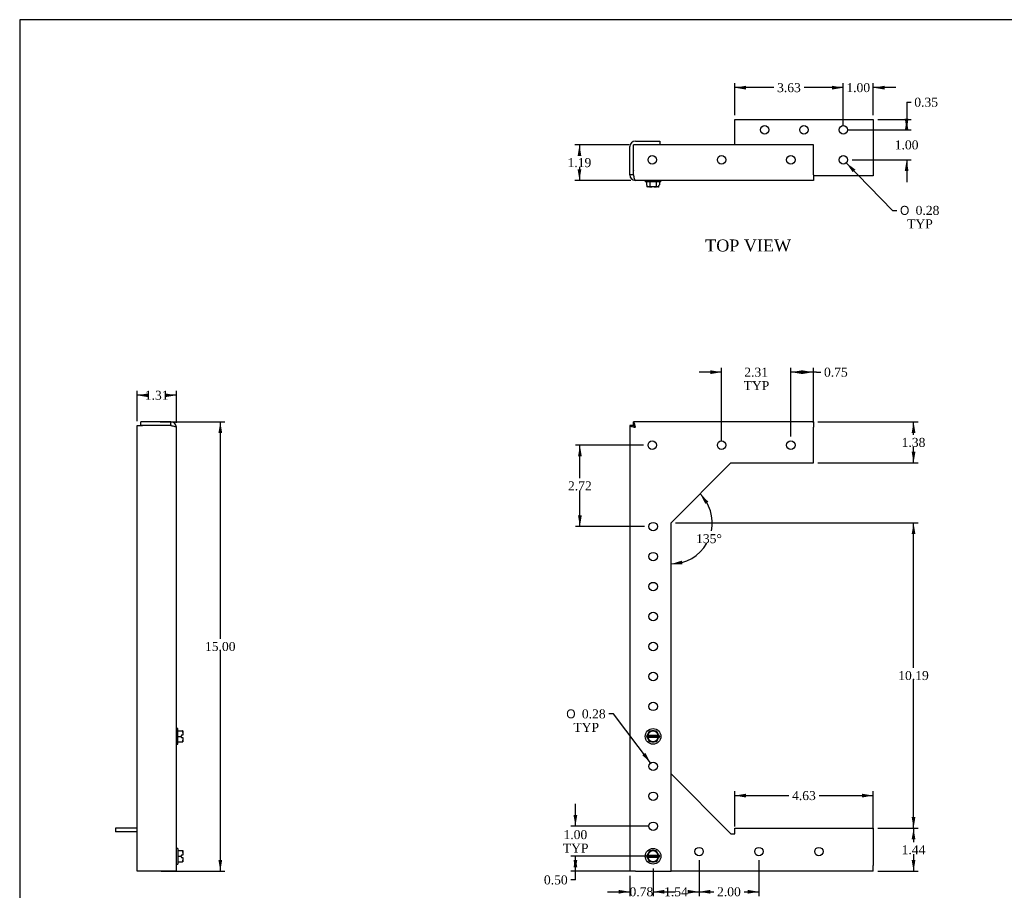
# Model space of a CAD drawing. Header units: inches. Extents: x 0.2 to 65.9, y -0.4 to 43.8.
# Tile 2 of 5: x 0.2 to 33, y 14.8 to 43.8. Entities that reach past the tile are written whole.
import ezdxf
from ezdxf.enums import TextEntityAlignment as Align

# ---------------------------------------------------------------- set-up
doc = ezdxf.new("R2010")
doc.units = ezdxf.units.IN
doc.header["$MEASUREMENT"] = 0
for name, color, linetype in [('COM55554-2', 7, 'Continuous'), ('COM55555-2', 7, 'Continuous'), ('Default', 7, 'Continuous'), ('SCC17994', 7, 'Continuous')]:
    doc.layers.add(name, color=color, linetype=linetype)
doc.styles.add('SEACAD_Solid_Edge_ANSI1_Symbols', font='txt')
doc.styles.add('SEACAD_Times_New_Roman', font='times.ttf')
doc.dimstyles.new('HAMMOND_(STH_-_48x32)', dxfattribs={"dimtxt": 0.3, "dimasz": 0.375, "dimexe": 0.15, "dimexo": 0.15, "dimgap": 0.075, "dimtad": 0, "dimtih": 1, "dimtoh": 1, "dimzin": 0, "dimdsep": 46, "dimtxsty": 'SEACAD_Times_New_Roman', "dimblk1": '_SE_FILLED', "dimblk2": '_SE_FILLED', "dimsah": 1, "dimcen": 0.15, "dimadec": 0, "dimazin": 0, "dimtfac": 0.8, "dimtofl": 0, "dimtmove": 1, "dimatfit": 3, "dimfxl": 1, "dimtolj": 1, "dimtzin": 0, "dimarcsym": 0})

# ---------------------------------------------------------------- blocks, each defined once
blk = doc.blocks.new('SE')
at = {"layer": 'COM55554-2', "color": 7, "linetype": 'Continuous'}
for p, q in [((21.906, 18.67), (23.906, 16.67)), ((24.031, 16.67), (24.031, 16.855)), ((24.031, 16.855), (28.656, 16.855)), ((28.656, 16.855), (28.656, 16.67)), ((23.906, 16.67), (24.031, 16.67)), ((28.656, 16.67), (28.656, 15.605)), ((28.656, 15.42), (28.656, 15.605)), ((28.656, 15.42), (21.906, 15.42))]:
    blk.add_line(p, q, dxfattribs=at)
for centre in [(22.841, 16.075), (24.841, 16.075), (26.841, 16.075)]:
    blk.add_circle(centre, 0.141, dxfattribs=at)
at = {"layer": 'COM55555-2', "color": 7, "linetype": 'Continuous'}
for p, q in [((20.656, 30.295), (20.531, 30.295)), ((20.531, 30.295), (20.531, 15.42)), ((20.656, 30.295), (20.656, 30.42)), ((26.656, 30.42), (20.656, 30.42)), ((26.656, 30.42), (26.656, 30.235)), ((26.656, 29.045), (26.656, 30.235)), ((21.906, 27.045), (23.906, 29.045)), ((23.906, 29.045), (26.656, 29.045)), ((21.906, 15.42), (21.906, 27.045)), ((20.716, 15.42), (20.531, 15.42)), ((20.716, 15.42), (21.906, 15.42))]:
    blk.add_line(p, q, dxfattribs=at)
for centre in [(21.281, 29.64), (23.593, 29.64), (25.906, 29.64), (21.311, 26.92), (21.311, 25.92), (21.311, 24.92), (21.311, 23.92), (21.311, 22.92), (21.311, 21.92), (21.311, 20.92), (21.311, 18.92), (21.311, 17.92), (21.311, 16.92)]:
    blk.add_circle(centre, 0.141, dxfattribs=at)
for points in [[(20.531, 30.295), (20.531, 30.29), (20.535, 30.285), (20.554, 30.275), (20.568, 30.27), (20.602, 30.26), (20.622, 30.255), (20.667, 30.245), (20.691, 30.24), (20.716, 30.235)], [(20.716, 30.235), (20.711, 30.259), (20.706, 30.283), (20.696, 30.328), (20.691, 30.348), (20.681, 30.383), (20.676, 30.396), (20.666, 30.415), (20.661, 30.42), (20.656, 30.42)], [(20.716, 30.235), (20.711, 30.242), (20.706, 30.25), (20.696, 30.265), (20.691, 30.272), (20.681, 30.283), (20.676, 30.287), (20.666, 30.293), (20.661, 30.295), (20.656, 30.295)], [(20.656, 30.295), (20.656, 30.29), (20.657, 30.285), (20.663, 30.275), (20.668, 30.27), (20.679, 30.26), (20.685, 30.255), (20.7, 30.245), (20.708, 30.24), (20.716, 30.235)]]:
    blk.add_open_spline(points, degree=3, knots=[0, 0, 0, 0, 0.25, 0.25, 0.5, 0.5, 0.75, 0.75, 1, 1, 1, 1], dxfattribs=at)
at = {"layer": 'SCC17994', "color": 7, "linetype": 'Continuous'}
for p, q in [((21.163, 20.045), (21.125, 19.98)), ((21.163, 20.045), (21.198, 20.106)), ((21.198, 20.106), (21.268, 20.106)), ((21.343, 20.106), (21.268, 20.106)), ((21.343, 20.106), (21.413, 20.106)), ((21.413, 20.106), (21.448, 20.045)), ((21.486, 19.98), (21.448, 20.045)), ((21.114, 19.96), (21.091, 19.92)), ((21.521, 19.92), (21.091, 19.92)), ((21.091, 19.92), (21.114, 19.88)), ((21.114, 19.96), (21.125, 19.98)), ((21.12, 19.96), (21.114, 19.96)), ((21.125, 19.859), (21.114, 19.88)), ((21.114, 19.88), (21.12, 19.88)), ((21.12, 19.96), (21.135, 19.96)), ((21.12, 19.88), (21.135, 19.88)), ((21.125, 19.859), (21.163, 19.794)), ((21.135, 19.96), (21.476, 19.96)), ((21.476, 19.88), (21.135, 19.88)), ((21.198, 19.733), (21.163, 19.794)), ((21.268, 19.733), (21.198, 19.733)), ((21.268, 19.733), (21.343, 19.733)), ((21.413, 19.733), (21.343, 19.733)), ((21.448, 19.794), (21.413, 19.733)), ((21.448, 19.794), (21.486, 19.859)), ((21.491, 19.96), (21.476, 19.96)), ((21.491, 19.88), (21.476, 19.88)), ((21.486, 19.98), (21.497, 19.96)), ((21.497, 19.88), (21.486, 19.859)), ((21.491, 19.96), (21.497, 19.96)), ((21.497, 19.88), (21.491, 19.88)), ((21.497, 19.96), (21.521, 19.92)), ((21.521, 19.92), (21.497, 19.88)), ((21.163, 16.045), (21.198, 16.106)), ((21.198, 16.106), (21.268, 16.106)), ((21.343, 16.106), (21.268, 16.106)), ((21.343, 16.106), (21.413, 16.106)), ((21.413, 16.106), (21.448, 16.045)), ((21.114, 15.96), (21.091, 15.92)), ((21.521, 15.92), (21.091, 15.92)), ((21.091, 15.92), (21.114, 15.88)), ((21.114, 15.96), (21.125, 15.98)), ((21.12, 15.96), (21.114, 15.96)), ((21.125, 15.859), (21.114, 15.88)), ((21.114, 15.88), (21.12, 15.88)), ((21.12, 15.96), (21.135, 15.96)), ((21.12, 15.88), (21.135, 15.88)), ((21.163, 16.045), (21.125, 15.98)), ((21.125, 15.859), (21.163, 15.794)), ((21.135, 15.96), (21.476, 15.96)), ((21.476, 15.88), (21.135, 15.88)), ((21.198, 15.733), (21.163, 15.794)), ((21.448, 15.794), (21.413, 15.733)), ((21.486, 15.98), (21.448, 16.045)), ((21.448, 15.794), (21.486, 15.859)), ((21.491, 15.96), (21.476, 15.96)), ((21.491, 15.88), (21.476, 15.88)), ((21.486, 15.98), (21.497, 15.96)), ((21.497, 15.88), (21.486, 15.859)), ((21.491, 15.96), (21.497, 15.96)), ((21.497, 15.88), (21.491, 15.88)), ((21.497, 15.96), (21.521, 15.92)), ((21.521, 15.92), (21.497, 15.88)), ((21.268, 15.733), (21.198, 15.733)), ((21.268, 15.733), (21.343, 15.733)), ((21.413, 15.733), (21.343, 15.733))]:
    blk.add_line(p, q, dxfattribs=at)
for centre in [(21.306, 19.92), (21.306, 15.92)]:
    blk.add_circle(centre, 0.26, dxfattribs=at)
for centre, start, end in [((21.306, 19.92), 13.213, 166.787), ((21.306, 19.92), 193.213, 346.787), ((21.306, 15.92), 13.213, 166.787), ((21.306, 15.92), 193.213, 346.787)]:
    blk.add_arc(centre, 0.175, start, end, dxfattribs=at)
blk = doc.blocks.new('SE1')
at = {"layer": 'COM55554-2', "color": 7, "linetype": 'Continuous'}
for p, q in [((24.031, 39.663), (24.031, 40.506)), ((24.031, 40.506), (28.656, 40.506)), ((28.656, 40.506), (28.656, 38.816)), ((28.656, 38.816), (28.656, 38.631)), ((28.656, 38.631), (26.656, 38.631))]:
    blk.add_line(p, q, dxfattribs=at)
for centre in [(25.031, 40.161), (26.343, 40.161), (27.656, 40.161), (27.656, 39.161)]:
    blk.add_circle(centre, 0.141, dxfattribs=at)
blk.add_arc((20.841, 38.816), 0.185, 180, 181.9881, dxfattribs=at)
at = {"layer": 'COM55555-2', "color": 7, "linetype": 'Continuous'}
for p, q in [((20.716, 39.788), (21.531, 39.788)), ((21.531, 39.788), (21.531, 39.663)), ((20.531, 38.66), (20.531, 39.603)), ((20.656, 38.66), (20.656, 39.663)), ((26.656, 39.663), (20.656, 39.663)), ((20.656, 38.66), (20.656, 39.603)), ((26.656, 38.66), (26.656, 39.663)), ((20.656, 38.66), (20.531, 38.66)), ((26.656, 38.475), (20.716, 38.475)), ((26.656, 38.66), (26.656, 38.475))]:
    blk.add_line(p, q, dxfattribs=at)
for centre in [(21.281, 39.162), (23.593, 39.162), (25.906, 39.162)]:
    blk.add_circle(centre, 0.141, dxfattribs=at)
for centre, radius, start, end in [((20.716, 39.603), 0.185, 90, 180), ((20.716, 39.603), 0.06, 176.5087, 180), ((20.716, 38.66), 0.185, 180, 270), ((20.716, 38.66), 0.06, 180, 203.5133)]:
    blk.add_arc(centre, radius, start, end, dxfattribs=at)
blk.add_open_spline([(20.716, 38.475), (20.711, 38.475), (20.706, 38.48), (20.696, 38.499), (20.691, 38.513), (20.681, 38.547), (20.676, 38.567), (20.666, 38.612), (20.661, 38.636), (20.656, 38.66)], degree=3, knots=[0, 0, 0, 0, 0.25, 0.25, 0.5, 0.5, 0.75, 0.75, 1, 1, 1, 1], dxfattribs=at)
at = {"layer": 'SCC17994', "color": 7, "linetype": 'Continuous'}
for p, q in [((21.046, 38.475), (21.046, 38.432)), ((21.566, 38.432), (21.566, 38.475)), ((21.566, 38.432), (21.046, 38.432)), ((21.091, 38.432), (21.091, 38.33)), ((21.114, 38.305), (21.091, 38.33)), ((21.114, 38.256), (21.114, 38.305)), ((21.125, 38.255), (21.12, 38.255)), ((21.163, 38.255), (21.125, 38.255)), ((21.268, 38.255), (21.163, 38.255)), ((21.198, 38.432), (21.198, 38.28)), ((21.343, 38.255), (21.268, 38.255)), ((21.448, 38.255), (21.343, 38.255)), ((21.413, 38.432), (21.413, 38.28)), ((21.486, 38.255), (21.448, 38.255)), ((21.491, 38.255), (21.486, 38.255)), ((21.497, 38.305), (21.521, 38.33)), ((21.497, 38.256), (21.497, 38.305)), ((21.521, 38.432), (21.521, 38.33))]:
    blk.add_line(p, q, dxfattribs=at)
for centre, radius, start, end in [((21.124, 38.33), 0.0754, 261.9296, 270.8745), ((21.487, 38.33), 0.0753, 269.1196, 278.0764)]:
    blk.add_arc(centre, radius, start, end, dxfattribs=at)
for points, knots in [([(21.12, 38.255), (21.119, 38.255), (21.118, 38.255), (21.116, 38.255), (21.115, 38.255), (21.114, 38.256)], [0, 0, 0, 0, 0.5, 0.5, 1, 1, 1, 1]), ([(21.163, 38.255), (21.167, 38.255), (21.17, 38.255), (21.177, 38.256), (21.18, 38.257), (21.186, 38.259), (21.19, 38.261), (21.194, 38.266), (21.195, 38.268), (21.197, 38.273), (21.198, 38.277), (21.198, 38.28)], [0, 0, 0, 0, 0.25, 0.25, 0.5, 0.5, 0.75, 0.75, 0.875, 0.875, 1, 1, 1, 1]), ([(21.198, 38.28), (21.198, 38.277), (21.2, 38.273), (21.204, 38.268), (21.206, 38.266), (21.212, 38.263), (21.215, 38.261), (21.222, 38.259), (21.225, 38.258), (21.235, 38.257), (21.241, 38.256), (21.254, 38.255), (21.261, 38.255), (21.268, 38.255)], [0, 0, 0, 0, 0.125, 0.125, 0.25, 0.25, 0.375, 0.375, 0.5, 0.5, 0.75, 0.75, 1, 1, 1, 1]), ([(21.343, 38.255), (21.35, 38.255), (21.357, 38.255), (21.37, 38.256), (21.377, 38.257), (21.39, 38.259), (21.396, 38.261), (21.405, 38.266), (21.407, 38.268), (21.412, 38.273), (21.413, 38.277), (21.413, 38.28)], [0, 0, 0, 0, 0.25, 0.25, 0.5, 0.5, 0.75, 0.75, 0.875, 0.875, 1, 1, 1, 1]), ([(21.413, 38.28), (21.413, 38.277), (21.414, 38.273), (21.416, 38.268), (21.417, 38.266), (21.422, 38.261), (21.425, 38.259), (21.435, 38.255), (21.441, 38.255), (21.448, 38.255)], [0, 0, 0, 0, 0.125, 0.125, 0.25, 0.25, 0.5, 0.5, 1, 1, 1, 1]), ([(21.491, 38.255), (21.492, 38.255), (21.493, 38.255), (21.495, 38.255), (21.496, 38.255), (21.496, 38.255)], [0, 0, 0, 0, 0.5, 0.5, 0.8057398, 0.8057398, 0.8057398, 0.8057398])]:
    blk.add_open_spline(points, degree=3, knots=knots, dxfattribs=at)
blk = doc.blocks.new('SE3')
at = {"layer": 'COM55554-2', "color": 7, "linetype": 'Continuous'}
for p, q in [((4.085, 16.855), (3.366, 16.855)), ((3.366, 16.855), (3.366, 16.73)), ((4.085, 16.73), (3.366, 16.73))]:
    blk.add_line(p, q, dxfattribs=at)
at = {"layer": 'COM55555-2', "color": 7, "linetype": 'Continuous'}
for p, q in [((4.085, 30.295), (4.27, 30.295)), ((4.085, 15.42), (4.085, 30.295)), ((4.21, 30.295), (4.21, 30.42)), ((5.212, 30.42), (4.21, 30.42)), ((5.212, 30.295), (4.21, 30.295)), ((5.212, 30.295), (4.27, 30.295)), ((5.212, 30.295), (5.212, 30.42)), ((5.397, 15.42), (5.397, 30.235)), ((4.27, 15.42), (4.085, 15.42)), ((5.212, 15.42), (4.27, 15.42)), ((5.397, 15.42), (5.212, 15.42))]:
    blk.add_line(p, q, dxfattribs=at)
for radius, start in [(0.185, 0), (0.06, 66.4867)]:
    blk.add_arc((5.212, 30.235), radius, start, 90, dxfattribs=at)
blk.add_open_spline([(5.212, 30.295), (5.236, 30.29), (5.261, 30.285), (5.305, 30.275), (5.326, 30.27), (5.36, 30.26), (5.374, 30.255), (5.392, 30.245), (5.397, 30.24), (5.397, 30.235)], degree=3, knots=[0, 0, 0, 0, 0.25, 0.25, 0.5, 0.5, 0.75, 0.75, 1, 1, 1, 1], dxfattribs=at)
at = {"layer": 'SCC17994', "color": 7, "linetype": 'Continuous'}
for p, q in [((5.441, 20.18), (5.397, 20.18)), ((5.441, 19.66), (5.441, 20.18)), ((5.441, 20.106), (5.593, 20.106)), ((5.593, 20.106), (5.618, 20.106)), ((5.618, 20.106), (5.618, 20.045)), ((5.618, 20.045), (5.618, 19.98)), ((5.441, 19.92), (5.543, 19.92)), ((5.441, 19.733), (5.593, 19.733)), ((5.568, 19.96), (5.543, 19.92)), ((5.543, 19.92), (5.568, 19.88)), ((5.617, 19.96), (5.568, 19.96)), ((5.568, 19.88), (5.617, 19.88)), ((5.618, 19.733), (5.593, 19.733)), ((5.617, 19.88), (5.618, 19.88)), ((5.618, 19.98), (5.618, 19.96)), ((5.618, 19.88), (5.618, 19.859)), ((5.618, 19.859), (5.618, 19.794)), ((5.618, 19.794), (5.618, 19.733)), ((5.397, 19.66), (5.441, 19.66)), ((5.441, 16.18), (5.397, 16.18)), ((5.441, 16.18), (5.441, 15.66)), ((5.441, 16.106), (5.593, 16.106)), ((5.593, 16.106), (5.618, 16.106)), ((5.618, 16.106), (5.618, 16.045)), ((5.441, 15.92), (5.543, 15.92)), ((5.568, 15.96), (5.543, 15.92)), ((5.543, 15.92), (5.568, 15.88)), ((5.617, 15.96), (5.568, 15.96)), ((5.568, 15.88), (5.617, 15.88)), ((5.617, 15.88), (5.618, 15.88)), ((5.618, 16.045), (5.618, 15.98)), ((5.618, 15.98), (5.618, 15.96)), ((5.618, 15.88), (5.618, 15.859)), ((5.618, 15.859), (5.618, 15.794)), ((5.618, 15.794), (5.618, 15.733)), ((5.397, 15.66), (5.441, 15.66)), ((5.441, 15.733), (5.593, 15.733)), ((5.618, 15.733), (5.593, 15.733))]:
    blk.add_line(p, q, dxfattribs=at)
for centre, start, end in [((5.393, 19.978), 355.3299, 0.5119), ((5.393, 19.861), 359.4847, 4.6736), ((5.393, 15.978), 355.3299, 0.5119), ((5.393, 15.861), 359.4847, 4.6736)]:
    blk.add_arc(centre, 0.225, start, end, dxfattribs=at)
for points, knots in [([(5.618, 20.045), (5.618, 20.051), (5.617, 20.057), (5.617, 20.069), (5.616, 20.074), (5.613, 20.085), (5.611, 20.091), (5.606, 20.099), (5.604, 20.101), (5.599, 20.105), (5.596, 20.106), (5.593, 20.106)], [0, 0, 0, 0, 0.25, 0.25, 0.5, 0.5, 0.75, 0.75, 0.875, 0.875, 1, 1, 1, 1]), ([(5.593, 19.733), (5.596, 19.733), (5.599, 19.735), (5.604, 19.738), (5.606, 19.741), (5.611, 19.748), (5.613, 19.754), (5.617, 19.771), (5.618, 19.782), (5.618, 19.794)], [0, 0, 0, 0, 0.125, 0.125, 0.25, 0.25, 0.5, 0.5, 1, 1, 1, 1]), ([(5.618, 16.045), (5.618, 16.051), (5.617, 16.057), (5.617, 16.069), (5.616, 16.074), (5.613, 16.085), (5.611, 16.091), (5.606, 16.099), (5.604, 16.101), (5.599, 16.105), (5.596, 16.106), (5.593, 16.106)], [0, 0, 0, 0, 0.25, 0.25, 0.5, 0.5, 0.75, 0.75, 0.875, 0.875, 1, 1, 1, 1]), ([(5.593, 15.733), (5.596, 15.733), (5.599, 15.735), (5.604, 15.738), (5.606, 15.741), (5.611, 15.748), (5.613, 15.754), (5.617, 15.771), (5.618, 15.782), (5.618, 15.794)], [0, 0, 0, 0, 0.125, 0.125, 0.25, 0.25, 0.5, 0.5, 1, 1, 1, 1])]:
    blk.add_open_spline(points, degree=3, knots=knots, dxfattribs=at)
blk = doc.blocks.new('DMBLK8369')
at = {"layer": 'Default', "linetype": 'Continuous', "transparency": 16777216}
for points in [[(26.281, 32.138), (25.906, 32.075), (26.281, 32.013)], [(26.281, 32.138), (26.281, 32.013), (26.656, 32.075)]]:
    blk.add_hatch(color=7, dxfattribs=at).paths.add_polyline_path(points)
at = {"layer": 'Default', "color": 7, "linetype": 'Continuous', "transparency": 16777216}
for p, q in [((25.906, 29.93), (25.906, 32.225)), ((26.656, 30.385), (26.656, 32.225)), ((26.756, 32.075), (25.906, 32.075)), ((26.756, 32.075), (26.906, 32.075))]:
    blk.add_line(p, q, dxfattribs=at)
at = {"layer": 'Default', "color": 7, "linetype": 'Continuous', "transparency": 16777216, "style": 'SEACAD_Times_New_Roman'}
blk.add_text('0.75', height=0.3, dxfattribs=at).set_placement((27.011, 32.225), align=Align.TOP_LEFT)
blk = doc.blocks.new('_SE_FILLED')
at = {"color": 0}
blk.add_line((0, 0), (-1, 0), dxfattribs=at)
blk.add_solid([(0, 0), (-1, -0.1665), (-1, 0.1665), (0, 0)], dxfattribs=at)
blk = doc.blocks.new('DMBLK8370')
at = {"layer": 'Default', "linetype": 'Continuous', "transparency": 16777216}
for points in [[(23.218, 32.138), (23.218, 32.013), (23.593, 32.075)], [(26.281, 32.138), (25.906, 32.075), (26.281, 32.013)]]:
    blk.add_hatch(color=7, dxfattribs=at).paths.add_polyline_path(points)
at = {"layer": 'Default', "color": 7, "linetype": 'Continuous', "transparency": 16777216}
for p, q in [((23.593, 29.79), (23.593, 32.225)), ((25.906, 29.93), (25.906, 32.225)), ((23.593, 32.075), (22.843, 32.075)), ((26.656, 32.075), (25.906, 32.075))]:
    blk.add_line(p, q, dxfattribs=at)
at = {"layer": 'Default', "color": 7, "linetype": 'Continuous', "transparency": 16777216, "style": 'SEACAD_Times_New_Roman'}
for s, p in [('2.31', (24.351, 32.225)), ('TYP', (24.33, 31.775))]:
    blk.add_text(s, height=0.3, dxfattribs=at).set_placement(p, align=Align.TOP_LEFT)
blk = doc.blocks.new('DMBLK8371')
at = {"layer": 'Default', "linetype": 'Continuous', "transparency": 16777216}
for points in [[(18.652, 15.545), (18.777, 15.545), (18.715, 15.92)], [(18.652, 15.795), (18.715, 15.42), (18.777, 15.795)]]:
    blk.add_hatch(color=7, dxfattribs=at).paths.add_polyline_path(points)
at = {"layer": 'Default', "color": 7, "linetype": 'Continuous', "transparency": 16777216}
for p, q in [((21.156, 15.92), (18.565, 15.92)), ((18.715, 15.13), (18.715, 15.92)), ((20.566, 15.42), (18.565, 15.42)), ((18.715, 15.13), (18.565, 15.13))]:
    blk.add_line(p, q, dxfattribs=at)
at = {"layer": 'Default', "color": 7, "linetype": 'Continuous', "transparency": 16777216, "style": 'SEACAD_Times_New_Roman'}
blk.add_text('0.50', height=0.3, dxfattribs=at).set_placement((17.664, 15.28), align=Align.TOP_LEFT)
blk = doc.blocks.new('DMBLK8372')
at = {"layer": 'Default', "linetype": 'Continuous', "transparency": 16777216}
for points in [[(18.652, 17.295), (18.715, 16.92), (18.777, 17.295)], [(18.652, 15.545), (18.777, 15.545), (18.715, 15.92)]]:
    blk.add_hatch(color=7, dxfattribs=at).paths.add_polyline_path(points)
at = {"layer": 'Default', "color": 7, "linetype": 'Continuous', "transparency": 16777216}
for p, q in [((18.715, 16.92), (18.715, 17.67)), ((21.161, 16.92), (18.565, 16.92)), ((21.156, 15.92), (18.565, 15.92)), ((18.715, 15.17), (18.715, 15.92))]:
    blk.add_line(p, q, dxfattribs=at)
at = {"layer": 'Default', "color": 7, "linetype": 'Continuous', "transparency": 16777216, "style": 'SEACAD_Times_New_Roman'}
for s, p in [('1.00', (18.317, 16.791)), ('TYP', (18.295, 16.341))]:
    blk.add_text(s, height=0.3, dxfattribs=at).set_placement(p, align=Align.TOP_LEFT)
blk = doc.blocks.new('DMBLK8373')
at = {"layer": 'Default', "linetype": 'Continuous', "transparency": 16777216}
for points in [[(20.156, 14.671), (20.531, 14.734), (20.156, 14.796)], [(21.681, 14.671), (21.681, 14.796), (21.306, 14.734)]]:
    blk.add_hatch(color=7, dxfattribs=at).paths.add_polyline_path(points)
at = {"layer": 'Default', "color": 7, "linetype": 'Continuous', "transparency": 16777216}
for p, q in [((21.306, 15.51), (21.306, 14.584)), ((20.531, 15.27), (20.531, 14.584)), ((19.781, 14.734), (20.531, 14.734)), ((21.306, 14.734), (22.056, 14.734))]:
    blk.add_line(p, q, dxfattribs=at)
at = {"layer": 'Default', "color": 7, "linetype": 'Continuous', "transparency": 16777216, "style": 'SEACAD_Times_New_Roman'}
blk.add_text('0.78', height=0.3, dxfattribs=at).set_placement((20.52, 14.884), align=Align.TOP_LEFT)
blk = doc.blocks.new('DMBLK8374')
at = {"layer": 'Default', "linetype": 'Continuous', "transparency": 16777216}
for points in [[(21.681, 14.671), (21.681, 14.796), (21.306, 14.734)], [(22.466, 14.671), (22.841, 14.734), (22.466, 14.796)]]:
    blk.add_hatch(color=7, dxfattribs=at).paths.add_polyline_path(points)
at = {"layer": 'Default', "color": 7, "linetype": 'Continuous', "transparency": 16777216}
for p, q in [((22.841, 15.784), (22.841, 14.584)), ((21.306, 15.51), (21.306, 14.584)), ((21.306, 14.734), (21.57, 14.734)), ((22.576, 14.734), (22.841, 14.734))]:
    blk.add_line(p, q, dxfattribs=at)
at = {"layer": 'Default', "color": 7, "linetype": 'Continuous', "transparency": 16777216, "style": 'SEACAD_Times_New_Roman'}
blk.add_text('1.54', height=0.3, dxfattribs=at).set_placement((21.675, 14.884), align=Align.TOP_LEFT)
blk = doc.blocks.new('DMBLK8375')
at = {"layer": 'Default', "linetype": 'Continuous', "transparency": 16777216}
for points in [[(23.216, 14.671), (23.216, 14.796), (22.841, 14.734)], [(24.466, 14.671), (24.841, 14.734), (24.466, 14.796)]]:
    blk.add_hatch(color=7, dxfattribs=at).paths.add_polyline_path(points)
at = {"layer": 'Default', "color": 7, "linetype": 'Continuous', "transparency": 16777216}
for p, q in [((22.841, 15.784), (22.841, 14.584)), ((24.841, 15.784), (24.841, 14.584)), ((22.841, 14.734), (23.337, 14.734)), ((24.344, 14.734), (24.841, 14.734))]:
    blk.add_line(p, q, dxfattribs=at)
at = {"layer": 'Default', "color": 7, "linetype": 'Continuous', "transparency": 16777216, "style": 'SEACAD_Times_New_Roman'}
blk.add_text('2.00', height=0.3, dxfattribs=at).set_placement((23.442, 14.884), align=Align.TOP_LEFT)
blk = doc.blocks.new('DMBLK8376')
at = {"layer": 'Default', "linetype": 'Continuous', "transparency": 16777216}
for points in [[(18.802, 29.265), (18.927, 29.265), (18.865, 29.64)], [(18.802, 27.295), (18.865, 26.92), (18.927, 27.295)]]:
    blk.add_hatch(color=7, dxfattribs=at).paths.add_polyline_path(points)
at = {"layer": 'Default', "color": 7, "linetype": 'Continuous', "transparency": 16777216}
for p, q in [((20.99, 29.64), (18.715, 29.64)), ((18.865, 28.535), (18.865, 29.64)), ((18.865, 26.92), (18.865, 28.13)), ((21.02, 26.92), (18.715, 26.92))]:
    blk.add_line(p, q, dxfattribs=at)
at = {"layer": 'Default', "color": 7, "linetype": 'Continuous', "transparency": 16777216, "style": 'SEACAD_Times_New_Roman'}
blk.add_text('2.72', height=0.3, dxfattribs=at).set_placement((18.467, 28.43), align=Align.TOP_LEFT)
blk = doc.blocks.new('DMBLK8377')
at = {"layer": 'Default', "linetype": 'Continuous', "transparency": 16777216}
for points in [[(6.926, 30.045), (6.864, 30.42), (6.801, 30.045)], [(6.926, 15.795), (6.801, 15.795), (6.864, 15.42)]]:
    blk.add_hatch(color=7, dxfattribs=at).paths.add_polyline_path(points)
at = {"layer": 'Default', "color": 7, "linetype": 'Continuous', "transparency": 16777216}
for p, q in [((4.861, 30.42), (7.014, 30.42)), ((6.864, 30.42), (6.864, 23.175)), ((6.864, 22.77), (6.864, 15.42)), ((4.891, 15.42), (7.014, 15.42))]:
    blk.add_line(p, q, dxfattribs=at)
at = {"layer": 'Default', "color": 7, "linetype": 'Continuous', "transparency": 16777216, "style": 'SEACAD_Times_New_Roman'}
blk.add_text('15.00', height=0.3, dxfattribs=at).set_placement((6.352, 23.07), align=Align.TOP_LEFT)
blk = doc.blocks.new('DMBLK8379')
at = {"layer": 'Default', "linetype": 'Continuous', "transparency": 16777216}
for points in [[(18.788, 39.288), (18.913, 39.288), (18.85, 39.663)], [(18.788, 38.85), (18.85, 38.475), (18.913, 38.85)]]:
    blk.add_hatch(color=7, dxfattribs=at).paths.add_polyline_path(points)
at = {"layer": 'Default', "color": 7, "linetype": 'Continuous', "transparency": 16777216}
for p, q in [((20.506, 39.663), (18.7, 39.663)), ((18.85, 39.663), (18.85, 39.324)), ((18.85, 38.919), (18.85, 38.475)), ((20.566, 38.475), (18.7, 38.475))]:
    blk.add_line(p, q, dxfattribs=at)
at = {"layer": 'Default', "color": 7, "linetype": 'Continuous', "transparency": 16777216, "style": 'SEACAD_Times_New_Roman'}
blk.add_text('1.19', height=0.3, dxfattribs=at).set_placement((18.452, 39.219), align=Align.TOP_LEFT)
blk = doc.blocks.new('DMBLK8380')
at = {"layer": 'Default', "linetype": 'Continuous', "transparency": 16777216}
for points in [[(27.281, 41.633), (27.281, 41.508), (27.656, 41.571)], [(29.031, 41.633), (28.656, 41.571), (29.031, 41.508)]]:
    blk.add_hatch(color=7, dxfattribs=at).paths.add_polyline_path(points)
at = {"layer": 'Default', "color": 7, "linetype": 'Continuous', "transparency": 16777216}
for p, q in [((27.656, 41.571), (26.906, 41.571)), ((27.656, 40.311), (27.656, 41.721)), ((28.656, 40.656), (28.656, 41.721)), ((29.406, 41.571), (28.656, 41.571))]:
    blk.add_line(p, q, dxfattribs=at)
at = {"layer": 'Default', "color": 7, "linetype": 'Continuous', "transparency": 16777216, "style": 'SEACAD_Times_New_Roman'}
blk.add_text('1.00', height=0.3, dxfattribs=at).set_placement((27.757, 41.721), align=Align.TOP_LEFT)
blk = doc.blocks.new('DMBLK8381')
at = {"layer": 'Default', "linetype": 'Continuous', "transparency": 16777216}
for points in [[(24.406, 41.633), (24.031, 41.571), (24.406, 41.508)], [(27.281, 41.633), (27.281, 41.508), (27.656, 41.571)]]:
    blk.add_hatch(color=7, dxfattribs=at).paths.add_polyline_path(points)
at = {"layer": 'Default', "color": 7, "linetype": 'Continuous', "transparency": 16777216}
for p, q in [((24.031, 40.656), (24.031, 41.721)), ((25.34, 41.571), (24.031, 41.571)), ((27.656, 41.571), (26.346, 41.571)), ((27.656, 40.311), (27.656, 41.721))]:
    blk.add_line(p, q, dxfattribs=at)
at = {"layer": 'Default', "color": 7, "linetype": 'Continuous', "transparency": 16777216, "style": 'SEACAD_Times_New_Roman'}
blk.add_text('3.63', height=0.3, dxfattribs=at).set_placement((25.445, 41.721), align=Align.TOP_LEFT)
blk = doc.blocks.new('DMBLK8382')
at = {"layer": 'Default', "linetype": 'Continuous', "transparency": 16777216}
for points in [[(29.832, 40.536), (29.707, 40.536), (29.77, 40.161)], [(29.832, 40.131), (29.77, 40.506), (29.707, 40.131)]]:
    blk.add_hatch(color=7, dxfattribs=at).paths.add_polyline_path(points)
at = {"layer": 'Default', "color": 7, "linetype": 'Continuous', "transparency": 16777216}
for p, q in [((29.77, 41.085), (29.92, 41.085)), ((29.77, 41.085), (29.77, 40.161)), ((28.806, 40.506), (29.92, 40.506)), ((27.806, 40.161), (29.92, 40.161))]:
    blk.add_line(p, q, dxfattribs=at)
at = {"layer": 'Default', "color": 7, "linetype": 'Continuous', "transparency": 16777216, "style": 'SEACAD_Times_New_Roman'}
blk.add_text('0.35', height=0.3, dxfattribs=at).set_placement((30.025, 41.235), align=Align.TOP_LEFT)
blk = doc.blocks.new('DMBLK8383')
at = {"layer": 'Default', "linetype": 'Continuous', "transparency": 16777216}
for points in [[(29.832, 40.536), (29.707, 40.536), (29.77, 40.161)], [(29.832, 38.786), (29.77, 39.161), (29.707, 38.786)]]:
    blk.add_hatch(color=7, dxfattribs=at).paths.add_polyline_path(points)
at = {"layer": 'Default', "color": 7, "linetype": 'Continuous', "transparency": 16777216}
for p, q in [((29.77, 40.911), (29.77, 40.161)), ((27.806, 40.161), (29.92, 40.161)), ((27.946, 39.161), (29.92, 39.161)), ((29.77, 39.161), (29.77, 38.411))]:
    blk.add_line(p, q, dxfattribs=at)
at = {"layer": 'Default', "color": 7, "linetype": 'Continuous', "transparency": 16777216, "style": 'SEACAD_Times_New_Roman'}
blk.add_text('1.00', height=0.3, dxfattribs=at).set_placement((29.372, 39.811), align=Align.TOP_LEFT)
blk = doc.blocks.new('DMBLK8390')
at = {"layer": 'Default', "linetype": 'Continuous', "transparency": 16777216}
blk.add_hatch(color=7, dxfattribs=at).paths.add_polyline_path([(20.949, 19.293), (21.226, 19.032), (21.049, 19.368)])
at = {"layer": 'Default', "color": 7, "linetype": 'Continuous', "transparency": 16777216}
for p, q in [((19.982, 20.671), (19.832, 20.671)), ((21.226, 19.032), (19.982, 20.671))]:
    blk.add_line(p, q, dxfattribs=at)
for s, style, p in [('O', 'SEACAD_Solid_Edge_ANSI1_Symbols', (18.409, 20.821)), ('0.28', 'SEACAD_Times_New_Roman', (18.931, 20.821)), ('TYP', 'SEACAD_Times_New_Roman', (18.648, 20.371))]:
    blk.add_text(s, height=0.3, dxfattribs=dict(at, style=style)).set_placement(p, align=Align.TOP_LEFT)
blk = doc.blocks.new('DMBLK8391')
at = {"layer": 'Default', "linetype": 'Continuous', "transparency": 16777216}
blk.add_hatch(color=7, dxfattribs=at).paths.add_polyline_path([(28.059, 38.835), (27.753, 39.061), (27.97, 38.748)])
at = {"layer": 'Default', "color": 7, "linetype": 'Continuous', "transparency": 16777216}
for p, q in [((27.753, 39.061), (29.292, 37.475)), ((29.292, 37.475), (29.442, 37.475))]:
    blk.add_line(p, q, dxfattribs=at)
for s, style, p in [('O', 'SEACAD_Solid_Edge_ANSI1_Symbols', (29.547, 37.625)), ('0.28', 'SEACAD_Times_New_Roman', (30.069, 37.625)), ('TYP', 'SEACAD_Times_New_Roman', (29.786, 37.175))]:
    blk.add_text(s, height=0.3, dxfattribs=dict(at, style=style)).set_placement(p, align=Align.TOP_LEFT)
blk = doc.blocks.new('DMBLK8393')
at = {"layer": 'Default', "linetype": 'Continuous', "transparency": 16777216}
for points in [[(23.152, 27.754), (22.876, 28.015), (23.053, 27.679)], [(22.269, 25.785), (21.906, 25.672), (22.286, 25.661)]]:
    blk.add_hatch(color=7, dxfattribs=at).paths.add_polyline_path(points)
at = {"layer": 'Default', "color": 7, "linetype": 'Continuous', "transparency": 16777216}
for start, end in [(348.6448, 45), (270, 330.5296)]:
    blk.add_arc((21.906, 27.045), 1.372, start, end, dxfattribs=at)
at = {"layer": 'Default', "color": 7, "linetype": 'Continuous', "transparency": 16777216, "style": 'SEACAD_Times_New_Roman'}
blk.add_text('135°', height=0.3, dxfattribs=at).set_placement((22.743, 26.669), align=Align.TOP_LEFT)
blk = doc.blocks.new('DMBLK8394')
at = {"layer": 'Default', "linetype": 'Continuous', "transparency": 16777216}
for points in [[(30.062, 30.045), (30, 30.42), (29.937, 30.045)], [(30.062, 29.42), (29.937, 29.42), (30, 29.045)]]:
    blk.add_hatch(color=7, dxfattribs=at).paths.add_polyline_path(points)
at = {"layer": 'Default', "color": 7, "linetype": 'Continuous', "transparency": 16777216}
for p, q in [((26.806, 30.42), (30.15, 30.42)), ((30, 29.987), (30, 30.42)), ((30, 29.045), (30, 29.582)), ((26.806, 29.045), (30.15, 29.045))]:
    blk.add_line(p, q, dxfattribs=at)
at = {"layer": 'Default', "color": 7, "linetype": 'Continuous', "transparency": 16777216, "style": 'SEACAD_Times_New_Roman'}
blk.add_text('1.38', height=0.3, dxfattribs=at).set_placement((29.602, 29.882), align=Align.TOP_LEFT)
blk = doc.blocks.new('DMBLK8395')
at = {"layer": 'Default', "linetype": 'Continuous', "transparency": 16777216}
for points in [[(24.406, 18.006), (24.031, 17.944), (24.406, 17.881)], [(28.281, 18.006), (28.281, 17.881), (28.656, 17.944)]]:
    blk.add_hatch(color=7, dxfattribs=at).paths.add_polyline_path(points)
at = {"layer": 'Default', "color": 7, "linetype": 'Continuous', "transparency": 16777216}
for p, q in [((24.031, 16.912), (24.031, 18.094)), ((28.656, 16.82), (28.656, 18.094)), ((24.031, 17.944), (25.84, 17.944)), ((26.846, 17.944), (28.656, 17.944))]:
    blk.add_line(p, q, dxfattribs=at)
at = {"layer": 'Default', "color": 7, "linetype": 'Continuous', "transparency": 16777216, "style": 'SEACAD_Times_New_Roman'}
blk.add_text('4.63', height=0.3, dxfattribs=at).set_placement((25.945, 18.094), align=Align.TOP_LEFT)
blk = doc.blocks.new('DMBLK8396')
at = {"layer": 'Default', "linetype": 'Continuous', "transparency": 16777216}
for points in [[(30.062, 26.67), (30, 27.045), (29.937, 26.67)], [(30.062, 17.23), (29.937, 17.23), (30, 16.855)]]:
    blk.add_hatch(color=7, dxfattribs=at).paths.add_polyline_path(points)
at = {"layer": 'Default', "color": 7, "linetype": 'Continuous', "transparency": 16777216}
for p, q in [((22.056, 27.045), (30.15, 27.045)), ((30, 22.205), (30, 27.045)), ((30, 16.855), (30, 21.8)), ((28.806, 16.855), (30.15, 16.855))]:
    blk.add_line(p, q, dxfattribs=at)
at = {"layer": 'Default', "color": 7, "linetype": 'Continuous', "transparency": 16777216, "style": 'SEACAD_Times_New_Roman'}
blk.add_text('10.19', height=0.3, dxfattribs=at).set_placement((29.488, 22.1), align=Align.TOP_LEFT)
blk = doc.blocks.new('DMBLK8397')
at = {"layer": 'Default', "linetype": 'Continuous', "transparency": 16777216}
for points in [[(30.062, 16.48), (30, 16.855), (29.937, 16.48)], [(30.062, 15.795), (29.937, 15.795), (30, 15.42)]]:
    blk.add_hatch(color=7, dxfattribs=at).paths.add_polyline_path(points)
at = {"layer": 'Default', "color": 7, "linetype": 'Continuous', "transparency": 16777216}
for p, q in [((28.806, 16.855), (30.15, 16.855)), ((30, 16.855), (30, 16.392)), ((30, 15.987), (30, 15.42)), ((28.806, 15.42), (30.15, 15.42))]:
    blk.add_line(p, q, dxfattribs=at)
at = {"layer": 'Default', "color": 7, "linetype": 'Continuous', "transparency": 16777216, "style": 'SEACAD_Times_New_Roman'}
blk.add_text('1.44', height=0.3, dxfattribs=at).set_placement((29.602, 16.287), align=Align.TOP_LEFT)
blk = doc.blocks.new('DMBLK8398')
at = {"layer": 'Default', "linetype": 'Continuous', "transparency": 16777216}
for points in [[(4.46, 31.366), (4.085, 31.304), (4.46, 31.241)], [(5.022, 31.366), (5.022, 31.241), (5.397, 31.304)]]:
    blk.add_hatch(color=7, dxfattribs=at).paths.add_polyline_path(points)
at = {"layer": 'Default', "color": 7, "linetype": 'Continuous', "transparency": 16777216}
for p, q in [((4.085, 30.445), (4.085, 31.454)), ((4.238, 31.304), (4.085, 31.304)), ((5.397, 31.304), (5.244, 31.304)), ((5.397, 30.385), (5.397, 31.454))]:
    blk.add_line(p, q, dxfattribs=at)
at = {"layer": 'Default', "color": 7, "linetype": 'Continuous', "transparency": 16777216, "style": 'SEACAD_Times_New_Roman'}
blk.add_text('1.31', height=0.3, dxfattribs=at).set_placement((4.343, 31.454), align=Align.TOP_LEFT)
blk = doc.blocks.new('BORDER')
at = {"layer": 'Default', "color": 7, "linetype": 'Continuous'}
for p, q in [((0, 27.86), (-41.86, 27.86)), ((-41.86, 27.86), (-41.86, 0))]:
    blk.add_line(p, q, dxfattribs=at)

msp = doc.modelspace()

# ---------------------------------------------------------------- block references
at = {"layer": 'Default', "color": 7, "xscale": 1.57, "yscale": 1.57, "zscale": 1.57}
msp.add_blockref('BORDER', (65.889, 0.099), dxfattribs=at)
at = {"layer": 'Default'}
for name in ['SE1', 'SE3', 'SE']:
    msp.add_blockref(name, (0, 0), dxfattribs=at)

# ---------------------------------------------------------------- texts
at = {"layer": 'Default', "color": 7, "linetype": 'Continuous', "style": 'SEACAD_Times_New_Roman'}
msp.add_text('TOP VIEW', height=0.4, dxfattribs=at).set_placement((23.045, 36.503), align=Align.TOP_LEFT)

# ---------------------------------------------------------------- dimensions: what is measured, and where the dimension line sits
at = {"layer": 'Default', "color": 7, "linetype": 'Continuous'}
for base, p1, p2, text, picture, middle in [((24.030562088, 41.570783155), (27.655562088, 40.161442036), (24.030562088, 40.506442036), '\\A1;<>', 'DMBLK8381', (25.843062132, 41.570783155)), ((27.656, 41.571), (28.656, 40.506), (27.656, 40.161), '\\A1;<>', 'DMBLK8380', (28.156, 41.571)), ((23.593, 32.075), (25.906, 29.78), (23.593, 29.64), '\\A1;<>\\PTYP', 'DMBLK8370', (24.749, 32.075)), ((4.085, 31.304), (5.397, 30.235), (4.085, 30.295), '\\A1;<>', 'DMBLK8398', (4.741, 31.304)), ((28.655562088, 17.943621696), (24.030562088, 16.762132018), (28.655562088, 16.669632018), '\\A1;<>', 'DMBLK8395', (26.343062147, 17.943621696)), ((22.840562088, 14.733905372), (21.305562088, 15.659632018), (22.840562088, 15.934132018), '\\A1;<>', 'DMBLK8374', (22.073062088, 14.733905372)), ((21.305562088, 14.733905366), (20.530562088, 15.419632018), (21.305562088, 15.659632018), '\\A1;<>', 'DMBLK8373', (20.918062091, 14.733905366))]:
    dim = msp.add_linear_dim(base=base, p1=p1, p2=p2, text=text, dimstyle='HAMMOND_(STH_-_48x32)', override={"dimtmove": 0}, dxfattribs=at)
    dim.commit()
    dim.dimension.update_dxf_attribs({"geometry": picture, "text_midpoint": middle, "dimtype": 160})
for base, p1, p2, picture, middle in [((29.769834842, 40.161442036), (28.655562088, 40.506442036), (27.655562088, 40.161442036), 'DMBLK8382', (29.919834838, 41.084628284)), ((18.715, 15.92), (20.716, 15.42), (21.306, 15.92), 'DMBLK8371', (18.565, 15.13))]:
    dim = msp.add_linear_dim(base=base, p1=p1, p2=p2, angle=90, text='\\A1;<>', dimstyle='HAMMOND_(STH_-_48x32)', dxfattribs=at)
    dim.commit()
    dim.dimension.update_dxf_attribs({"geometry": picture, "text_midpoint": middle, "dimtype": 160})
for base, p1, p2, angle, text, picture, middle, dimtype in [((29.77, 39.161), (27.656, 40.161), (27.796, 39.161), 90, '\\A1;<>', 'DMBLK8383', (29.77, 39.661), 160), ((18.85, 38.475), (20.656, 39.663), (20.716, 38.475), 90, '\\A1;<>', 'DMBLK8379', (18.85, 39.069), 160), ((6.864, 30.42), (4.711, 30.42), (4.741, 15.42), 270.1146, '\\A1;<>', 'DMBLK8377', (6.864, 22.92), 161), ((29.999787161, 29.044632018), (26.655562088, 29.044632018), (26.655562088, 30.419632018), 90, '\\A1;<>', 'DMBLK8394', (29.999787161, 29.732131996), 161), ((18.865, 29.64), (21.17, 26.92), (21.14, 29.64), 90, '\\A1;<>', 'DMBLK8376', (18.865, 28.28), 160), ((30, 27.045), (24.031, 16.855), (21.906, 27.045), 90, '\\A1;<>', 'DMBLK8396', (30, 21.95), 160), ((18.715, 15.92), (21.306, 15.92), (21.311, 16.92), 89.7135, '\\A1;<>\\PTYP', 'DMBLK8372', (18.715, 16.641), 161), ((29.999787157, 15.419632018), (24.030562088, 16.854632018), (28.655562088, 15.419632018), 90, '\\A1;<>', 'DMBLK8397', (29.999787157, 16.137132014), 160), ((22.841, 14.734), (22.841, 15.934), (24.841, 15.934), 0, '\\A1;<>', 'DMBLK8375', (23.841, 14.734), 161)]:
    dim = msp.add_linear_dim(base=base, p1=p1, p2=p2, angle=angle, text=text, dimstyle='HAMMOND_(STH_-_48x32)', override={"dimtmove": 0}, dxfattribs=at)
    dim.commit()
    dim.dimension.update_dxf_attribs({"geometry": picture, "text_midpoint": middle, "dimtype": dimtype})
for p1, p2, picture, middle in [((27.558, 39.262), (27.753, 39.061), 'DMBLK8391', (29.442, 37.475)), ((21.395, 18.808), (21.226, 19.032), 'DMBLK8390', (19.832, 20.671))]:
    dim = msp.add_diameter_dim_2p(p1=p1, p2=p2, text='\\A1;<>\\PTYP', dimstyle='HAMMOND_(STH_-_48x32)', override={"dimtmove": 0}, dxfattribs=at)
    dim.commit()
    dim.dimension.update_dxf_attribs({"geometry": picture, "text_midpoint": middle, "dimtype": 163})
dim = msp.add_linear_dim(base=(25.906, 32.075), p1=(26.656, 30.235), p2=(25.906, 29.78), text='\\A1;<>', dimstyle='HAMMOND_(STH_-_48x32)', dxfattribs=at)
dim.commit()
dim.dimension.update_dxf_attribs({"geometry": 'DMBLK8369', "text_midpoint": (26.906, 32.075), "dimtype": 160})
dim = msp.add_angular_dim_2l(base=(23.174, 26.519), line1=((21.906, 27.045), (23.906, 29.045)), line2=((21.906, 27.045), (21.906, 15.42)), text='\\A1;<>', dimstyle='HAMMOND_(STH_-_48x32)', override={"dimtmove": 0}, dxfattribs=at)
dim.commit()
dim.dimension.update_dxf_attribs({"geometry": 'DMBLK8393', "text_midpoint": (23.174, 26.519), "dimtype": 162})

doc.saveas('drawing.dxf')
